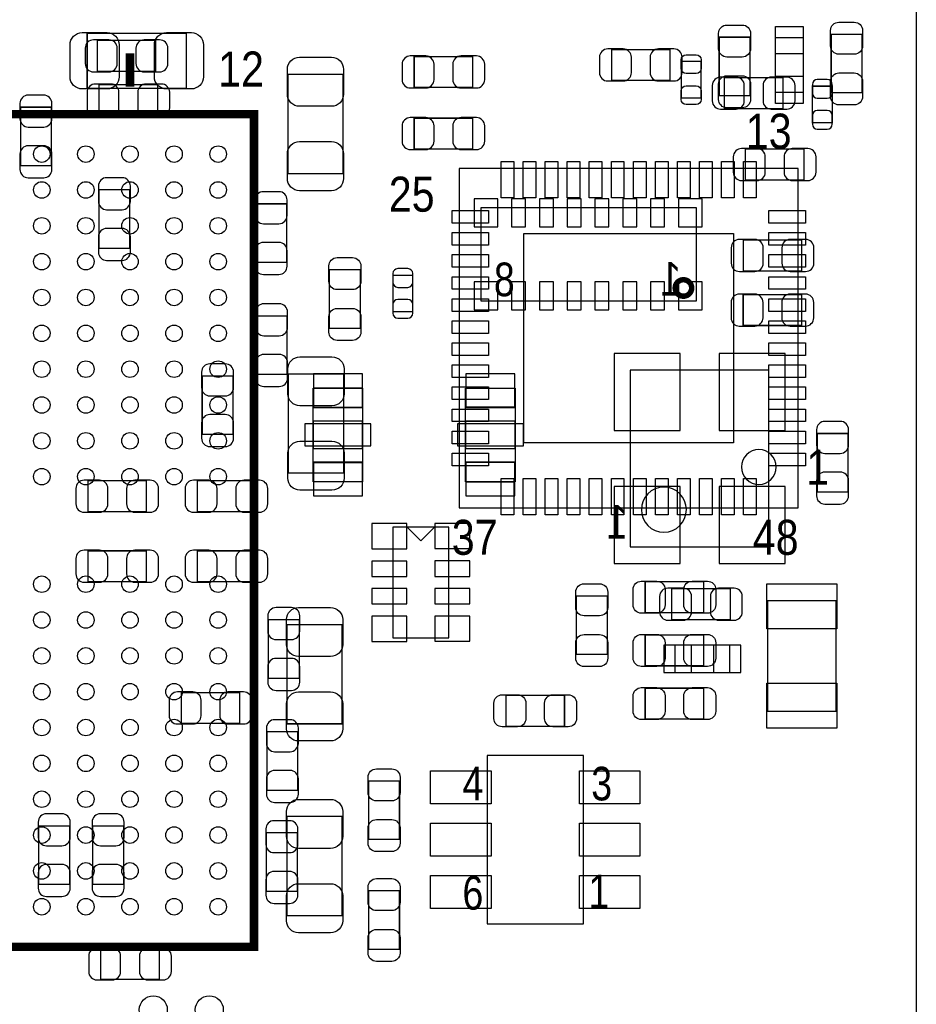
# Model space of a CAD drawing. Extents: x 0 to 68, y 0 to 55.
# Tile 12 of 14: x 51.7 to 68, y 20.5 to 38.4. Entities that reach past the tile are written whole.
import ezdxf
from ezdxf.enums import TextEntityAlignment as Align

# ---------------------------------------------------------------- set-up
doc = ezdxf.new("R2010")
doc.units = 0
for name, color, linetype in [('BG_OUTLINE', 3, 'CONTINUOUS'), ('PG_ASSEMBLY_BOTTOM', 30, 'CONTINUOUS'), ('PG_ASSEMBLY_TOP', 45, 'CONTINUOUS'), ('PIN_BOTTOM', 211, 'CONTINUOUS'), ('PIN_TOP', 5, 'CONTINUOUS')]:
    doc.layers.add(name, color=color, linetype=linetype)

msp = doc.modelspace()

# ---------------------------------------------------------------- linework, layer by layer
at = {"layer": 'BG_OUTLINE'}
msp.add_lwpolyline([(68.000118, 51.06289), (68.000118, 0)], dxfattribs=at)
at = {"layer": 'PG_ASSEMBLY_BOTTOM', "const_width": 0.024892}
for points in [[(53.142642, 37.988748), (53.142642, 37.428932), (54.202838, 37.428932), (54.202838, 37.988748), (53.142642, 37.988748)], [(59.950096, 37.137086), (59.950096, 37.696902), (58.8899, 37.696902), (58.8899, 37.137086), (59.950096, 37.137086)], [(62.4713, 37.823902), (62.4713, 37.264086), (63.531496, 37.264086), (63.531496, 37.823902), (62.4713, 37.823902)], [(65.579498, 36.753292), (65.579498, 37.313108), (64.519302, 37.313108), (64.519302, 36.753292), (65.579498, 36.753292)], [(53.1749, 37.188902), (53.1749, 36.629086), (54.235096, 36.629086), (54.235096, 37.188902), (53.1749, 37.188902)], [(66.113914, 36.500054), (66.474086, 36.500054), (66.474086, 37.159946), (66.113914, 37.159946), (66.113914, 36.500054)], [(51.74869, 35.718496), (52.308506, 35.718496), (52.308506, 36.778692), (51.74869, 36.778692), (51.74869, 35.718496)], [(59.950096, 36.019486), (59.950096, 36.579302), (58.8899, 36.579302), (58.8899, 36.019486), (59.950096, 36.019486)], [(65.960498, 35.457892), (65.960498, 36.017708), (64.900302, 36.017708), (64.900302, 35.457892), (65.960498, 35.457892)], [(53.730906, 35.280092), (53.17109, 35.280092), (53.17109, 34.219896), (53.730906, 34.219896), (53.730906, 35.280092)], [(56.01589, 33.965896), (56.575706, 33.965896), (56.575706, 35.026092), (56.01589, 35.026092), (56.01589, 33.965896)], [(65.92189, 33.809686), (65.92189, 34.369502), (64.861694, 34.369502), (64.861694, 33.809686), (65.92189, 33.809686)], [(58.504074, 33.071054), (58.864246, 33.071054), (58.864246, 33.730946), (58.504074, 33.730946), (58.504074, 33.071054)], [(65.919096, 32.819086), (65.919096, 33.378902), (64.8589, 33.378902), (64.8589, 32.819086), (65.919096, 32.819086)], [(56.02351, 31.933896), (56.583326, 31.933896), (56.583326, 32.994092), (56.02351, 32.994092), (56.02351, 31.933896)], [(55.043578, 30.843474), (55.603394, 30.843474), (55.603394, 31.90367), (55.043578, 31.90367), (55.043578, 30.843474)], [(66.761106, 30.860492), (66.20129, 30.860492), (66.20129, 29.800296), (66.761106, 29.800296), (66.761106, 30.860492)], [(54.032658, 29.442664), (54.032658, 30.00248), (52.972462, 30.00248), (52.972462, 29.442664), (54.032658, 29.442664)], [(56.013858, 29.442664), (56.013858, 30.00248), (54.953662, 30.00248), (54.953662, 29.442664), (56.013858, 29.442664)], [(54.032658, 28.172664), (54.032658, 28.73248), (52.972462, 28.73248), (52.972462, 28.172664), (54.032658, 28.172664)], [(56.013858, 28.172664), (56.013858, 28.73248), (54.953662, 28.73248), (54.953662, 28.172664), (56.013858, 28.172664)], [(63.5635, 28.044902), (63.5635, 27.485086), (64.623696, 27.485086), (64.623696, 28.044902), (63.5635, 28.044902)], [(56.804306, 27.482292), (56.24449, 27.482292), (56.24449, 26.422096), (56.804306, 26.422096), (56.804306, 27.482292)], [(54.664102, 26.162508), (54.664102, 25.602692), (55.724298, 25.602692), (55.724298, 26.162508), (54.664102, 26.162508)], [(56.778906, 25.450292), (56.21909, 25.450292), (56.21909, 24.390096), (56.778906, 24.390096), (56.778906, 25.450292)], [(52.079652, 22.684486), (52.639468, 22.684486), (52.639468, 23.744682), (52.079652, 23.744682), (52.079652, 22.684486)], [(53.05806, 22.684486), (53.617876, 22.684486), (53.617876, 23.744682), (53.05806, 23.744682), (53.05806, 22.684486)], [(56.769508, 23.618698), (56.209692, 23.618698), (56.209692, 22.558502), (56.769508, 22.558502), (56.769508, 23.618698)], [(53.204872, 21.522182), (53.204872, 20.962366), (54.265068, 20.962366), (54.265068, 21.522182), (53.204872, 21.522182)]]:
    msp.add_lwpolyline(points, dxfattribs=at)
at = {"layer": 'PG_ASSEMBLY_BOTTOM'}
for points in [[(64.005968, 33.259014), (60.104528, 33.259014), (60.104528, 34.960814), (64.005968, 34.960814)], [(57.955688, 31.685484), (57.055512, 31.685484), (57.055512, 31.335726), (57.955688, 31.335726)], [(59.824112, 31.685484), (60.724288, 31.685484), (60.724288, 31.335726), (59.824112, 31.335726)], [(57.955688, 31.085536), (57.055512, 31.085536), (57.055512, 30.585664), (57.955688, 30.585664)], [(59.824112, 30.585664), (60.724288, 30.585664), (60.724288, 31.085536), (59.824112, 31.085536)], [(57.955688, 29.985716), (57.055512, 29.985716), (57.055512, 30.335474), (57.955688, 30.335474)], [(59.824112, 29.985716), (60.724288, 29.985716), (60.724288, 30.335474), (59.824112, 30.335474)]]:
    msp.add_lwpolyline(points, close=True, dxfattribs=at)
at = {"layer": 'PG_ASSEMBLY_BOTTOM', "const_width": 0.09906}
msp.add_lwpolyline([(63.924688, 33.499806, 0.999873), (63.62573, 33.50006, 1.000127), (63.924688, 33.499806)], format="xyb", dxfattribs=at)
at = {"layer": 'PG_ASSEMBLY_BOTTOM'}
for points in [[(65.325498, 28.806394), (65.325498, 32.006794), (62.810898, 32.006794), (62.810898, 28.806394), (65.325498, 28.806394)], [(57.955688, 31.685484), (57.955688, 29.985716), (57.055512, 29.985716), (57.055512, 31.685484), (57.955688, 31.685484)], [(59.824112, 29.985716), (59.824112, 31.685484), (60.724288, 31.685484), (60.724288, 29.985716), (59.824112, 29.985716)], [(58.505598, 29.161994), (58.505598, 27.155394), (59.521598, 27.155394), (59.521598, 29.161994), (58.505598, 29.161994)], [(59.013598, 28.913074), (58.759598, 29.167074)], [(59.013598, 28.913074), (59.267598, 29.167074)], [(63.618872, 26.524458), (64.619124, 26.524458), (64.619124, 27.02433), (63.618872, 27.02433), (63.618872, 26.524458)]]:
    msp.add_lwpolyline(points, dxfattribs=at)
msp.add_lwpolyline([(63.829438, 29.479494, 1), (63.011558, 29.479494, 1), (63.829438, 29.479494)], format="xyb", dxfattribs=at)
at = {"layer": 'PG_ASSEMBLY_TOP'}
for points, const_width in [([(52.957476, 37.120068), (52.957476, 38.12032), (54.75732, 38.12032), (54.75732, 37.120068), (52.957476, 37.120068)], 0.024892), ([(64.983106, 36.988496), (64.42329, 36.988496), (64.42329, 38.048692), (64.983106, 38.048692), (64.983106, 36.988496)], 0.024892), ([(67.015106, 37.039296), (66.45529, 37.039296), (66.45529, 38.099492), (67.015106, 38.099492), (67.015106, 37.039296)], 0.024892), ([(53.734208, 37.152834), (53.734208, 37.752782)], 0.1524), ([(64.095884, 36.947602), (63.735712, 36.947602), (63.735712, 37.607494), (64.095884, 37.607494), (64.095884, 36.947602)], 0.024892), ([(57.599326, 35.574478), (56.599074, 35.574478), (56.599074, 37.374322), (57.599326, 37.374322), (57.599326, 35.574478)], 0.024892), ([(45.884084, 21.552408), (55.98414, 21.552408), (55.98414, 36.652708), (46.519084, 36.652708), (45.884084, 36.017708), (45.884084, 21.552408)], 0.1524), ([(57.352692, 33.829498), (57.912508, 33.829498), (57.912508, 32.769302), (57.352692, 32.769302), (57.352692, 33.829498)], 0.024892), ([(56.608472, 31.941516), (57.608724, 31.941516), (57.608724, 30.141672), (56.608472, 30.141672), (56.608472, 31.941516)], 0.024892), ([(64.141096, 28.171902), (64.141096, 27.612086), (63.0809, 27.612086), (63.0809, 28.171902), (64.141096, 28.171902)], 0.024892), ([(61.83249, 27.914092), (62.392306, 27.914092), (62.392306, 26.853896), (61.83249, 26.853896), (61.83249, 27.914092)], 0.024892), ([(57.583324, 25.595072), (56.583072, 25.595072), (56.583072, 27.394916), (57.583324, 27.394916), (57.583324, 25.595072)], 0.024892), ([(64.141096, 27.206702), (64.141096, 26.646886), (63.0809, 26.646886), (63.0809, 27.206702), (64.141096, 27.206702)], 0.024892), ([(64.141096, 26.241502), (64.141096, 25.681686), (63.0809, 25.681686), (63.0809, 26.241502), (64.141096, 26.241502)], 0.024892), ([(61.617098, 26.111708), (61.617098, 25.551892), (60.556902, 25.551892), (60.556902, 26.111708), (61.617098, 26.111708)], 0.024892), ([(58.623708, 23.498302), (58.063892, 23.498302), (58.063892, 24.558498), (58.623708, 24.558498), (58.623708, 23.498302)], 0.024892), ([(56.583072, 23.915116), (57.583324, 23.915116), (57.583324, 22.115272), (56.583072, 22.115272), (56.583072, 23.915116)], 0.024892), ([(58.623708, 21.506942), (58.063892, 21.506942), (58.063892, 22.567138), (58.623708, 22.567138), (58.623708, 21.506942)], 0.024892)]:
    msp.add_lwpolyline(points, dxfattribs=dict(at, const_width=const_width))
for points in [[(65.946528, 38.04412), (65.946528, 37.043868), (65.446656, 37.043868), (65.446656, 38.04412), (65.946528, 38.04412)], [(65.857882, 35.665664), (59.706002, 35.665664), (59.706002, 29.513784), (65.857882, 29.513784), (65.857882, 35.665664)], [(66.547492, 25.825196), (66.547492, 27.825192), (65.297304, 27.825192), (65.297304, 25.825196), (66.547492, 25.825196)], [(61.96203, 21.969984), (61.96203, 25.020016), (60.21197, 25.020016), (60.21197, 21.969984), (61.96203, 21.969984)]]:
    msp.add_lwpolyline(points, dxfattribs=at)
msp.add_lwpolyline([(65.459102, 30.252924, 1), (64.829182, 30.252924, 1), (65.459102, 30.252924)], format="xyb", dxfattribs=at)
at = {"layer": 'PIN_BOTTOM'}
for points in [[(53.072792, 37.418772), (53.3527, 37.418772, 0.414846), (53.502814, 37.568886), (53.502814, 37.848794, 0.414846), (53.3527, 37.998908), (53.072792, 37.998908, 0.414846), (52.922678, 37.848794), (52.922678, 37.568886, 0.414846)], [(54.272688, 37.998908), (53.99278, 37.998908, 0.414846), (53.842666, 37.848794), (53.842666, 37.568886, 0.414846), (53.99278, 37.418772), (54.272688, 37.418772, 0.414846), (54.422802, 37.568886), (54.422802, 37.848794, 0.414846)], [(58.82005, 37.126926), (59.099958, 37.126926, 0.414846), (59.250072, 37.27704), (59.250072, 37.556948, 0.414846), (59.099958, 37.707062), (58.82005, 37.707062, 0.414846), (58.669936, 37.556948), (58.669936, 37.27704, 0.414846)], [(60.019946, 37.707062), (59.740038, 37.707062, 0.414846), (59.589924, 37.556948), (59.589924, 37.27704, 0.414846), (59.740038, 37.126926), (60.019946, 37.126926, 0.414846), (60.17006, 37.27704), (60.17006, 37.556948, 0.414846)], [(62.40145, 37.253926), (62.681358, 37.253926, 0.414846), (62.831472, 37.40404), (62.831472, 37.683948, 0.414846), (62.681358, 37.834062), (62.40145, 37.834062, 0.414846), (62.251336, 37.683948), (62.251336, 37.40404, 0.414846)], [(63.601346, 37.834062), (63.321438, 37.834062, 0.414846), (63.171324, 37.683948), (63.171324, 37.40404, 0.414846), (63.321438, 37.253926), (63.601346, 37.253926, 0.414846), (63.75146, 37.40404), (63.75146, 37.683948, 0.414846)], [(64.449452, 36.743132), (64.72936, 36.743132, 0.414846), (64.879474, 36.893246), (64.879474, 37.173154, 0.414846), (64.72936, 37.323268), (64.449452, 37.323268, 0.414846), (64.299338, 37.173154), (64.299338, 36.893246, 0.414846)], [(65.649348, 37.323268), (65.36944, 37.323268, 0.414846), (65.219326, 37.173154), (65.219326, 36.893246, 0.414846), (65.36944, 36.743132), (65.649348, 36.743132, 0.414846), (65.799462, 36.893246), (65.799462, 37.173154, 0.414846)], [(53.10505, 36.618926), (53.384958, 36.618926, 0.414846), (53.535072, 36.76904), (53.535072, 37.048948, 0.414846), (53.384958, 37.199062), (53.10505, 37.199062, 0.414846), (52.954936, 37.048948), (52.954936, 36.76904, 0.414846)], [(54.304946, 37.199062), (54.025038, 37.199062, 0.414846), (53.874924, 37.048948), (53.874924, 36.76904, 0.414846), (54.025038, 36.618926), (54.304946, 36.618926, 0.414846), (54.45506, 36.76904), (54.45506, 37.048948, 0.414846)], [(66.113914, 37.189918), (66.113914, 37.029898, 0.413587), (66.204084, 36.939982), (66.383916, 36.939982, 0.413587), (66.474086, 37.029898), (66.474086, 37.189918, 0.413587), (66.383916, 37.279834), (66.204084, 37.279834, 0.413587)], [(51.73853, 36.848542), (51.73853, 36.568634, 0.414846), (51.888644, 36.41852), (52.168552, 36.41852, 0.414846), (52.318666, 36.568634), (52.318666, 36.848542, 0.414846), (52.168552, 36.998656), (51.888644, 36.998656, 0.414846)], [(66.474086, 36.470082), (66.474086, 36.630102, 0.413587), (66.383916, 36.720018), (66.204084, 36.720018, 0.413587), (66.113914, 36.630102), (66.113914, 36.470082, 0.413587), (66.204084, 36.380166), (66.383916, 36.380166, 0.413587)], [(58.82005, 36.009326), (59.099958, 36.009326, 0.414846), (59.250072, 36.15944), (59.250072, 36.439348, 0.414846), (59.099958, 36.589462), (58.82005, 36.589462, 0.414846), (58.669936, 36.439348), (58.669936, 36.15944, 0.414846)], [(60.019946, 36.589462), (59.740038, 36.589462, 0.414846), (59.589924, 36.439348), (59.589924, 36.15944, 0.414846), (59.740038, 36.009326), (60.019946, 36.009326, 0.414846), (60.17006, 36.15944), (60.17006, 36.439348, 0.414846)], [(52.318666, 35.648646), (52.318666, 35.928554, 0.414846), (52.168552, 36.078668), (51.888644, 36.078668, 0.414846), (51.73853, 35.928554), (51.73853, 35.648646, 0.414846), (51.888644, 35.498532), (52.168552, 35.498532, 0.414846)], [(64.830452, 35.447732), (65.11036, 35.447732, 0.414846), (65.260474, 35.597846), (65.260474, 35.877754, 0.414846), (65.11036, 36.027868), (64.830452, 36.027868, 0.414846), (64.680338, 35.877754), (64.680338, 35.597846, 0.414846)], [(66.030348, 36.027868), (65.75044, 36.027868, 0.414846), (65.600326, 35.877754), (65.600326, 35.597846, 0.414846), (65.75044, 35.447732), (66.030348, 35.447732, 0.414846), (66.180462, 35.597846), (66.180462, 35.877754, 0.414846)], [(53.16093, 35.349942), (53.16093, 35.070034, 0.414846), (53.311044, 34.91992), (53.590952, 34.91992, 0.414846), (53.741066, 35.070034), (53.741066, 35.349942, 0.414846), (53.590952, 35.500056), (53.311044, 35.500056, 0.414846)], [(56.00573, 35.095942), (56.00573, 34.816034, 0.414846), (56.155844, 34.66592), (56.435752, 34.66592, 0.414846), (56.585866, 34.816034), (56.585866, 35.095942, 0.414846), (56.435752, 35.246056), (56.155844, 35.246056, 0.414846)], [(53.741066, 34.150046), (53.741066, 34.429954, 0.414846), (53.590952, 34.580068), (53.311044, 34.580068, 0.414846), (53.16093, 34.429954), (53.16093, 34.150046, 0.414846), (53.311044, 33.999932), (53.590952, 33.999932, 0.414846)], [(56.585866, 33.896046), (56.585866, 34.175954, 0.414846), (56.435752, 34.326068), (56.155844, 34.326068, 0.414846), (56.00573, 34.175954), (56.00573, 33.896046, 0.414846), (56.155844, 33.745932), (56.435752, 33.745932, 0.414846)], [(64.791844, 33.799526), (65.071752, 33.799526, 0.414846), (65.221866, 33.94964), (65.221866, 34.229548, 0.414846), (65.071752, 34.379662), (64.791844, 34.379662, 0.414846), (64.64173, 34.229548), (64.64173, 33.94964, 0.414846)], [(65.99174, 34.379662), (65.711832, 34.379662, 0.414846), (65.561718, 34.229548), (65.561718, 33.94964, 0.414846), (65.711832, 33.799526), (65.99174, 33.799526, 0.414846), (66.141854, 33.94964), (66.141854, 34.229548, 0.414846)], [(58.504074, 33.760918), (58.504074, 33.600898, 0.413587), (58.594244, 33.510982), (58.774076, 33.510982, 0.413587), (58.864246, 33.600898), (58.864246, 33.760918, 0.413587), (58.774076, 33.850834), (58.594244, 33.850834, 0.413587)], [(58.864246, 33.041082), (58.864246, 33.201102, 0.413587), (58.774076, 33.291018), (58.594244, 33.291018, 0.413587), (58.504074, 33.201102), (58.504074, 33.041082, 0.413587), (58.594244, 32.951166), (58.774076, 32.951166, 0.413587)], [(64.78905, 32.808926), (65.068958, 32.808926, 0.414846), (65.219072, 32.95904), (65.219072, 33.238948, 0.414846), (65.068958, 33.389062), (64.78905, 33.389062, 0.414846), (64.638936, 33.238948), (64.638936, 32.95904, 0.414846)], [(65.988946, 33.389062), (65.709038, 33.389062, 0.414846), (65.558924, 33.238948), (65.558924, 32.95904, 0.414846), (65.709038, 32.808926), (65.988946, 32.808926, 0.414846), (66.13906, 32.95904), (66.13906, 33.238948, 0.414846)], [(56.01335, 33.063942), (56.01335, 32.784034, 0.414846), (56.163464, 32.63392), (56.443372, 32.63392, 0.414846), (56.593486, 32.784034), (56.593486, 33.063942, 0.414846), (56.443372, 33.214056), (56.163464, 33.214056, 0.414846)], [(56.593486, 31.864046), (56.593486, 32.143954, 0.414846), (56.443372, 32.294068), (56.163464, 32.294068, 0.414846), (56.01335, 32.143954), (56.01335, 31.864046, 0.414846), (56.163464, 31.713932), (56.443372, 31.713932, 0.414846)], [(55.033418, 31.97352), (55.033418, 31.693612, 0.414846), (55.183532, 31.543498), (55.46344, 31.543498, 0.414846), (55.613554, 31.693612), (55.613554, 31.97352, 0.414846), (55.46344, 32.123634), (55.183532, 32.123634, 0.414846)], [(55.613554, 30.773624), (55.613554, 31.053532, 0.414846), (55.46344, 31.203646), (55.183532, 31.203646, 0.414846), (55.033418, 31.053532), (55.033418, 30.773624, 0.414846), (55.183532, 30.62351), (55.46344, 30.62351, 0.414846)], [(66.19113, 30.930342), (66.19113, 30.650434, 0.414846), (66.341244, 30.50032), (66.621152, 30.50032, 0.414846), (66.771266, 30.650434), (66.771266, 30.930342, 0.414846), (66.621152, 31.080456), (66.341244, 31.080456, 0.414846)], [(52.902612, 29.432504), (53.18252, 29.432504, 0.414846), (53.332634, 29.582618), (53.332634, 29.862526, 0.414846), (53.18252, 30.01264), (52.902612, 30.01264, 0.414846), (52.752498, 29.862526), (52.752498, 29.582618, 0.414846)], [(54.102508, 30.01264), (53.8226, 30.01264, 0.414846), (53.672486, 29.862526), (53.672486, 29.582618, 0.414846), (53.8226, 29.432504), (54.102508, 29.432504, 0.414846), (54.252622, 29.582618), (54.252622, 29.862526, 0.414846)], [(54.883812, 29.432504), (55.16372, 29.432504, 0.414846), (55.313834, 29.582618), (55.313834, 29.862526, 0.414846), (55.16372, 30.01264), (54.883812, 30.01264, 0.414846), (54.733698, 29.862526), (54.733698, 29.582618, 0.414846)], [(56.083708, 30.01264), (55.8038, 30.01264, 0.414846), (55.653686, 29.862526), (55.653686, 29.582618, 0.414846), (55.8038, 29.432504), (56.083708, 29.432504, 0.414846), (56.233822, 29.582618), (56.233822, 29.862526, 0.414846)], [(66.771266, 29.730446), (66.771266, 30.010354, 0.414846), (66.621152, 30.160468), (66.341244, 30.160468, 0.414846), (66.19113, 30.010354), (66.19113, 29.730446, 0.414846), (66.341244, 29.580332), (66.621152, 29.580332, 0.414846)], [(52.902612, 28.162504), (53.18252, 28.162504, 0.414846), (53.332634, 28.312618), (53.332634, 28.592526, 0.414846), (53.18252, 28.74264), (52.902612, 28.74264, 0.414846), (52.752498, 28.592526), (52.752498, 28.312618, 0.414846)], [(54.102508, 28.74264), (53.8226, 28.74264, 0.414846), (53.672486, 28.592526), (53.672486, 28.312618, 0.414846), (53.8226, 28.162504), (54.102508, 28.162504, 0.414846), (54.252622, 28.312618), (54.252622, 28.592526, 0.414846)], [(54.883812, 28.162504), (55.16372, 28.162504, 0.414846), (55.313834, 28.312618), (55.313834, 28.592526, 0.414846), (55.16372, 28.74264), (54.883812, 28.74264, 0.414846), (54.733698, 28.592526), (54.733698, 28.312618, 0.414846)], [(56.083708, 28.74264), (55.8038, 28.74264, 0.414846), (55.653686, 28.592526), (55.653686, 28.312618, 0.414846), (55.8038, 28.162504), (56.083708, 28.162504, 0.414846), (56.233822, 28.312618), (56.233822, 28.592526, 0.414846)], [(63.49365, 27.474926), (63.773558, 27.474926, 0.414846), (63.923672, 27.62504), (63.923672, 27.904948, 0.414846), (63.773558, 28.055062), (63.49365, 28.055062, 0.414846), (63.343536, 27.904948), (63.343536, 27.62504, 0.414846)], [(64.693546, 28.055062), (64.413638, 28.055062, 0.414846), (64.263524, 27.904948), (64.263524, 27.62504, 0.414846), (64.413638, 27.474926), (64.693546, 27.474926, 0.414846), (64.84366, 27.62504), (64.84366, 27.904948, 0.414846)], [(56.23433, 27.552142), (56.23433, 27.272234, 0.414846), (56.384444, 27.12212), (56.664352, 27.12212, 0.414846), (56.814466, 27.272234), (56.814466, 27.552142, 0.414846), (56.664352, 27.702256), (56.384444, 27.702256, 0.414846)], [(56.814466, 26.352246), (56.814466, 26.632154, 0.414846), (56.664352, 26.782268), (56.384444, 26.782268, 0.414846), (56.23433, 26.632154), (56.23433, 26.352246, 0.414846), (56.384444, 26.202132), (56.664352, 26.202132, 0.414846)], [(54.594252, 25.592532), (54.87416, 25.592532, 0.414846), (55.024274, 25.742646), (55.024274, 26.022554, 0.414846), (54.87416, 26.172668), (54.594252, 26.172668, 0.414846), (54.444138, 26.022554), (54.444138, 25.742646, 0.414846)], [(55.794148, 26.172668), (55.51424, 26.172668, 0.414846), (55.364126, 26.022554), (55.364126, 25.742646, 0.414846), (55.51424, 25.592532), (55.794148, 25.592532, 0.414846), (55.944262, 25.742646), (55.944262, 26.022554, 0.414846)], [(56.20893, 25.520142), (56.20893, 25.240234, 0.414846), (56.359044, 25.09012), (56.638952, 25.09012, 0.414846), (56.789066, 25.240234), (56.789066, 25.520142, 0.414846), (56.638952, 25.670256), (56.359044, 25.670256, 0.414846)], [(56.789066, 24.320246), (56.789066, 24.600154, 0.414846), (56.638952, 24.750268), (56.359044, 24.750268, 0.414846), (56.20893, 24.600154), (56.20893, 24.320246, 0.414846), (56.359044, 24.170132), (56.638952, 24.170132, 0.414846)], [(52.069492, 23.814532), (52.069492, 23.534624, 0.414846), (52.219606, 23.38451), (52.499514, 23.38451, 0.414846), (52.649628, 23.534624), (52.649628, 23.814532, 0.414846), (52.499514, 23.964646), (52.219606, 23.964646, 0.414846)], [(53.0479, 23.814532), (53.0479, 23.534624, 0.414846), (53.198014, 23.38451), (53.477922, 23.38451, 0.414846), (53.628036, 23.534624), (53.628036, 23.814532, 0.414846), (53.477922, 23.964646), (53.198014, 23.964646, 0.414846)], [(56.199532, 23.688548), (56.199532, 23.40864, 0.414846), (56.349646, 23.258526), (56.629554, 23.258526, 0.414846), (56.779668, 23.40864), (56.779668, 23.688548, 0.414846), (56.629554, 23.838662), (56.349646, 23.838662, 0.414846)], [(52.649628, 22.614636), (52.649628, 22.894544, 0.414846), (52.499514, 23.044658), (52.219606, 23.044658, 0.414846), (52.069492, 22.894544), (52.069492, 22.614636, 0.414846), (52.219606, 22.464522), (52.499514, 22.464522, 0.414846)], [(53.628036, 22.614636), (53.628036, 22.894544, 0.414846), (53.477922, 23.044658), (53.198014, 23.044658, 0.414846), (53.0479, 22.894544), (53.0479, 22.614636, 0.414846), (53.198014, 22.464522), (53.477922, 22.464522, 0.414846)], [(56.779668, 22.488652), (56.779668, 22.76856, 0.414846), (56.629554, 22.918674), (56.349646, 22.918674, 0.414846), (56.199532, 22.76856), (56.199532, 22.488652, 0.414846), (56.349646, 22.338538), (56.629554, 22.338538, 0.414846)], [(53.135022, 20.952206), (53.41493, 20.952206, 0.414846), (53.565044, 21.10232), (53.565044, 21.382228, 0.414846), (53.41493, 21.532342), (53.135022, 21.532342, 0.414846), (52.984908, 21.382228), (52.984908, 21.10232, 0.414846)], [(54.334918, 21.532342), (54.05501, 21.532342, 0.414846), (53.904896, 21.382228), (53.904896, 21.10232, 0.414846), (54.05501, 20.952206), (54.334918, 20.952206, 0.414846), (54.485032, 21.10232), (54.485032, 21.382228, 0.414846)]]:
    msp.add_lwpolyline(points, format="xyb", close=True, dxfattribs=at)
for points in [[(60.409328, 34.610294), (60.409328, 35.118294), (59.977528, 35.118294), (59.977528, 34.610294)], [(60.912248, 34.610294), (60.912248, 35.118294), (60.658248, 35.118294), (60.658248, 34.610294)], [(61.415168, 34.610294), (61.415168, 35.118294), (61.161168, 35.118294), (61.161168, 34.610294)], [(61.920628, 34.610294), (61.920628, 35.118294), (61.666628, 35.118294), (61.666628, 34.610294)], [(62.423548, 34.610294), (62.423548, 35.118294), (62.169548, 35.118294), (62.169548, 34.610294)], [(62.929008, 34.610294), (62.929008, 35.118294), (62.675008, 35.118294), (62.675008, 34.610294)], [(63.431928, 34.610294), (63.431928, 35.118294), (63.177928, 35.118294), (63.177928, 34.610294)], [(64.115188, 34.610294), (64.115188, 35.118294), (63.683388, 35.118294), (63.683388, 34.610294)], [(59.977528, 33.609534), (59.977528, 33.101534), (60.409328, 33.101534), (60.409328, 33.609534)], [(60.912248, 33.101534), (60.912248, 33.609534), (60.658248, 33.609534), (60.658248, 33.101534)], [(61.415168, 33.101534), (61.415168, 33.609534), (61.161168, 33.609534), (61.161168, 33.101534)], [(61.920628, 33.101534), (61.920628, 33.609534), (61.666628, 33.609534), (61.666628, 33.101534)], [(62.423548, 33.101534), (62.423548, 33.609534), (62.169548, 33.609534), (62.169548, 33.101534)], [(62.929008, 33.101534), (62.929008, 33.609534), (62.675008, 33.609534), (62.675008, 33.101534)], [(63.431928, 33.101534), (63.431928, 33.609534), (63.177928, 33.609534), (63.177928, 33.101534)], [(63.683388, 33.609534), (63.683388, 33.101534), (64.115188, 33.101534), (64.115188, 33.609534)], [(62.516258, 30.914594), (63.715138, 30.914594), (63.715138, 32.311594), (62.516258, 32.311594)], [(64.421258, 30.914594), (65.620138, 30.914594), (65.620138, 32.311594), (64.421258, 32.311594)], [(57.9501, 31.9405), (57.0611, 31.9405), (57.0611, 31.3309), (57.9501, 31.3309)], [(59.8297, 31.3309), (60.7187, 31.3309), (60.7187, 31.9405), (59.8297, 31.9405)], [(58.105548, 31.035625), (56.905652, 31.035625), (56.905652, 30.635575), (58.105548, 30.635575)], [(59.674252, 30.635575), (60.874148, 30.635575), (60.874148, 31.035625), (59.674252, 31.035625)], [(57.9501, 30.3403), (57.0611, 30.3403), (57.0611, 29.7307), (57.9501, 29.7307)], [(59.8297, 29.7307), (60.7187, 29.7307), (60.7187, 30.3403), (59.8297, 30.3403)], [(62.516258, 28.501594), (63.715138, 28.501594), (63.715138, 29.898594), (62.516258, 29.898594)], [(64.421258, 28.501594), (65.620138, 28.501594), (65.620138, 29.898594), (64.421258, 29.898594)], [(58.759598, 29.226002), (58.124598, 29.226002), (58.124598, 28.768802), (58.759598, 28.768802)], [(59.902598, 29.229304), (59.267598, 29.229304), (59.267598, 28.772104), (59.902598, 28.772104)], [(58.759598, 28.548076), (58.124598, 28.548076), (58.124598, 28.268676), (58.759598, 28.268676)], [(59.902598, 28.548838), (59.267598, 28.548838), (59.267598, 28.269438), (59.902598, 28.269438)], [(58.759598, 28.04795), (58.124598, 28.04795), (58.124598, 27.76855), (58.759598, 27.76855)], [(59.902598, 28.048712), (59.267598, 28.048712), (59.267598, 27.769312), (59.902598, 27.769312)], [(58.759598, 27.547824), (58.124598, 27.547824), (58.124598, 27.090624), (58.759598, 27.090624)], [(59.902598, 27.548586), (59.267598, 27.548586), (59.267598, 27.091386), (59.902598, 27.091386)], [(63.918973, 27.024457), (63.418847, 27.024457), (63.418847, 26.524331), (63.918973, 26.524331)], [(64.819149, 27.024457), (64.319023, 27.024457), (64.319023, 26.524331), (64.819149, 26.524331)]]:
    msp.add_lwpolyline(points, close=True, dxfattribs=at)
at = {"layer": 'PIN_TOP'}
for points in [[(64.993266, 38.118542), (64.993266, 37.838634, -0.414846), (64.843152, 37.68852), (64.563244, 37.68852, -0.414846), (64.41313, 37.838634), (64.41313, 38.118542, -0.414846), (64.563244, 38.268656), (64.843152, 38.268656, -0.414846)], [(67.025266, 38.169342), (67.025266, 37.889434, -0.414846), (66.875152, 37.73932), (66.595244, 37.73932, -0.414846), (66.44513, 37.889434), (66.44513, 38.169342, -0.414846), (66.595244, 38.319456), (66.875152, 38.319456, -0.414846)], [(52.867306, 38.130226), (53.317394, 38.130226, -0.414414), (53.537358, 37.910262), (53.537358, 37.330126, -0.414414), (53.317394, 37.110162), (52.867306, 37.110162, -0.414414), (52.647342, 37.330126), (52.647342, 37.910262, -0.414414)], [(54.84749, 37.110162), (54.397402, 37.110162, -0.414414), (54.177438, 37.330126), (54.177438, 37.910262, -0.414414), (54.397402, 38.130226), (54.84749, 38.130226, -0.414414), (55.067454, 37.910262), (55.067454, 37.330126, -0.414414)], [(57.609232, 37.464492), (57.609232, 37.014404, -0.414414), (57.389268, 36.79444), (56.809132, 36.79444, -0.414414), (56.589168, 37.014404), (56.589168, 37.464492, -0.414414), (56.809132, 37.684456), (57.389268, 37.684456, -0.414414)], [(64.095884, 37.637466), (64.095884, 37.477446, -0.413587), (64.005714, 37.38753), (63.825882, 37.38753, -0.413587), (63.735712, 37.477446), (63.735712, 37.637466, -0.413587), (63.825882, 37.727382), (64.005714, 37.727382, -0.413587)], [(64.41313, 36.918646), (64.41313, 37.198554, -0.414846), (64.563244, 37.348668), (64.843152, 37.348668, -0.414846), (64.993266, 37.198554), (64.993266, 36.918646, -0.414846), (64.843152, 36.768532), (64.563244, 36.768532, -0.414846)], [(66.44513, 36.969446), (66.44513, 37.249354, -0.414846), (66.595244, 37.399468), (66.875152, 37.399468, -0.414846), (67.025266, 37.249354), (67.025266, 36.969446, -0.414846), (66.875152, 36.819332), (66.595244, 36.819332, -0.414846)], [(63.735712, 36.91763), (63.735712, 37.07765, -0.413587), (63.825882, 37.167566), (64.005714, 37.167566, -0.413587), (64.095884, 37.07765), (64.095884, 36.91763, -0.413587), (64.005714, 36.827714), (63.825882, 36.827714, -0.413587)], [(56.589168, 35.484308), (56.589168, 35.934396, -0.414414), (56.809132, 36.15436), (57.389268, 36.15436, -0.414414), (57.609232, 35.934396), (57.609232, 35.484308, -0.414414), (57.389268, 35.264344), (56.809132, 35.264344, -0.414414)], [(57.922668, 33.899348), (57.922668, 33.61944, -0.414846), (57.772554, 33.469326), (57.492646, 33.469326, -0.414846), (57.342532, 33.61944), (57.342532, 33.899348, -0.414846), (57.492646, 34.049462), (57.772554, 34.049462, -0.414846)], [(57.342532, 32.699452), (57.342532, 32.97936, -0.414846), (57.492646, 33.129474), (57.772554, 33.129474, -0.414846), (57.922668, 32.97936), (57.922668, 32.699452, -0.414846), (57.772554, 32.549338), (57.492646, 32.549338, -0.414846)], [(57.61863, 32.031686), (57.61863, 31.581598, -0.414414), (57.398666, 31.361634), (56.81853, 31.361634, -0.414414), (56.598566, 31.581598), (56.598566, 32.031686, -0.414414), (56.81853, 32.25165), (57.398666, 32.25165, -0.414414)], [(56.598566, 30.051502), (56.598566, 30.50159, -0.414414), (56.81853, 30.721554), (57.398666, 30.721554, -0.414414), (57.61863, 30.50159), (57.61863, 30.051502, -0.414414), (57.398666, 29.831538), (56.81853, 29.831538, -0.414414)], [(62.402466, 27.983942), (62.402466, 27.704034, -0.414846), (62.252352, 27.55392), (61.972444, 27.55392, -0.414846), (61.82233, 27.704034), (61.82233, 27.983942, -0.414846), (61.972444, 28.134056), (62.252352, 28.134056, -0.414846)], [(63.01105, 28.182062), (63.290958, 28.182062, -0.414846), (63.441072, 28.031948), (63.441072, 27.75204, -0.414846), (63.290958, 27.601926), (63.01105, 27.601926, -0.414846), (62.860936, 27.75204), (62.860936, 28.031948, -0.414846)], [(64.210946, 27.601926), (63.931038, 27.601926, -0.414846), (63.780924, 27.75204), (63.780924, 28.031948, -0.414846), (63.931038, 28.182062), (64.210946, 28.182062, -0.414846), (64.36106, 28.031948), (64.36106, 27.75204, -0.414846)], [(57.59323, 27.485086), (57.59323, 27.034998, -0.414414), (57.373266, 26.815034), (56.79313, 26.815034, -0.414414), (56.573166, 27.034998), (56.573166, 27.485086, -0.414414), (56.79313, 27.70505), (57.373266, 27.70505, -0.414414)], [(61.82233, 26.784046), (61.82233, 27.063954, -0.414846), (61.972444, 27.214068), (62.252352, 27.214068, -0.414846), (62.402466, 27.063954), (62.402466, 26.784046, -0.414846), (62.252352, 26.633932), (61.972444, 26.633932, -0.414846)], [(63.01105, 27.216862), (63.290958, 27.216862, -0.414846), (63.441072, 27.066748), (63.441072, 26.78684, -0.414846), (63.290958, 26.636726), (63.01105, 26.636726, -0.414846), (62.860936, 26.78684), (62.860936, 27.066748, -0.414846)], [(64.210946, 26.636726), (63.931038, 26.636726, -0.414846), (63.780924, 26.78684), (63.780924, 27.066748, -0.414846), (63.931038, 27.216862), (64.210946, 27.216862, -0.414846), (64.36106, 27.066748), (64.36106, 26.78684, -0.414846)], [(63.01105, 26.251662), (63.290958, 26.251662, -0.414846), (63.441072, 26.101548), (63.441072, 25.82164, -0.414846), (63.290958, 25.671526), (63.01105, 25.671526, -0.414846), (62.860936, 25.82164), (62.860936, 26.101548, -0.414846)], [(64.210946, 25.671526), (63.931038, 25.671526, -0.414846), (63.780924, 25.82164), (63.780924, 26.101548, -0.414846), (63.931038, 26.251662), (64.210946, 26.251662, -0.414846), (64.36106, 26.101548), (64.36106, 25.82164, -0.414846)], [(56.573166, 25.504902), (56.573166, 25.95499, -0.414414), (56.79313, 26.174954), (57.373266, 26.174954, -0.414414), (57.59323, 25.95499), (57.59323, 25.504902, -0.414414), (57.373266, 25.284938), (56.79313, 25.284938, -0.414414)], [(60.487052, 26.121868), (60.76696, 26.121868, -0.414846), (60.917074, 25.971754), (60.917074, 25.691846, -0.414846), (60.76696, 25.541732), (60.487052, 25.541732, -0.414846), (60.336938, 25.691846), (60.336938, 25.971754, -0.414846)], [(61.686948, 25.541732), (61.40704, 25.541732, -0.414846), (61.256926, 25.691846), (61.256926, 25.971754, -0.414846), (61.40704, 26.121868), (61.686948, 26.121868, -0.414846), (61.837062, 25.971754), (61.837062, 25.691846, -0.414846)], [(58.633868, 24.628348), (58.633868, 24.34844, -0.414846), (58.483754, 24.198326), (58.203846, 24.198326, -0.414846), (58.053732, 24.34844), (58.053732, 24.628348, -0.414846), (58.203846, 24.778462), (58.483754, 24.778462, -0.414846)], [(57.59323, 24.005286), (57.59323, 23.555198, -0.414414), (57.373266, 23.335234), (56.79313, 23.335234, -0.414414), (56.573166, 23.555198), (56.573166, 24.005286, -0.414414), (56.79313, 24.22525), (57.373266, 24.22525, -0.414414)], [(58.053732, 23.428452), (58.053732, 23.70836, -0.414846), (58.203846, 23.858474), (58.483754, 23.858474, -0.414846), (58.633868, 23.70836), (58.633868, 23.428452, -0.414846), (58.483754, 23.278338), (58.203846, 23.278338, -0.414846)], [(56.573166, 22.025102), (56.573166, 22.47519, -0.414414), (56.79313, 22.695154), (57.373266, 22.695154, -0.414414), (57.59323, 22.47519), (57.59323, 22.025102, -0.414414), (57.373266, 21.805138), (56.79313, 21.805138, -0.414414)], [(58.633868, 22.636988), (58.633868, 22.35708, -0.414846), (58.483754, 22.206966), (58.203846, 22.206966, -0.414846), (58.053732, 22.35708), (58.053732, 22.636988, -0.414846), (58.203846, 22.787102), (58.483754, 22.787102, -0.414846)], [(58.053732, 21.437092), (58.053732, 21.717, -0.414846), (58.203846, 21.867114), (58.483754, 21.867114, -0.414846), (58.633868, 21.717), (58.633868, 21.437092, -0.414846), (58.483754, 21.286978), (58.203846, 21.286978, -0.414846)]]:
    msp.add_lwpolyline(points, format="xyb", close=True, dxfattribs=at)
for points in [[(65.446402, 37.743892), (65.446402, 38.244018), (65.946528, 38.244018), (65.946528, 37.743892)], [(65.446402, 36.843716), (65.446402, 37.343842), (65.946528, 37.343842), (65.946528, 36.843716)], [(60.696094, 35.79495), (60.696094, 35.13455), (60.467494, 35.13455), (60.467494, 35.79495)], [(61.096144, 35.79495), (61.096144, 35.13455), (60.867544, 35.13455), (60.867544, 35.79495)], [(61.496194, 35.79495), (61.496194, 35.13455), (61.267594, 35.13455), (61.267594, 35.79495)], [(61.896244, 35.79495), (61.896244, 35.13455), (61.667644, 35.13455), (61.667644, 35.79495)], [(62.296294, 35.79495), (62.296294, 35.13455), (62.067694, 35.13455), (62.067694, 35.79495)], [(62.696344, 35.79495), (62.696344, 35.13455), (62.467744, 35.13455), (62.467744, 35.79495)], [(63.09614, 35.79495), (63.09614, 35.13455), (62.86754, 35.13455), (62.86754, 35.79495)], [(63.49619, 35.79495), (63.49619, 35.13455), (63.26759, 35.13455), (63.26759, 35.79495)], [(63.89624, 35.79495), (63.89624, 35.13455), (63.66764, 35.13455), (63.66764, 35.79495)], [(64.29629, 35.79495), (64.29629, 35.13455), (64.06769, 35.13455), (64.06769, 35.79495)], [(64.69634, 35.79495), (64.69634, 35.13455), (64.46774, 35.13455), (64.46774, 35.79495)], [(65.09639, 35.79495), (65.09639, 35.13455), (64.86779, 35.13455), (64.86779, 35.79495)], [(59.576716, 34.904172), (60.237116, 34.904172), (60.237116, 34.675572), (59.576716, 34.675572)], [(65.987168, 34.675572), (65.326768, 34.675572), (65.326768, 34.904172), (65.987168, 34.904172)], [(59.576716, 34.504122), (60.237116, 34.504122), (60.237116, 34.275522), (59.576716, 34.275522)], [(64.681989, 34.489771), (64.681989, 30.689677), (60.881895, 30.689677), (60.881895, 34.489771)], [(65.987168, 34.275522), (65.326768, 34.275522), (65.326768, 34.504122), (65.987168, 34.504122)], [(59.576716, 34.104072), (60.237116, 34.104072), (60.237116, 33.875472), (59.576716, 33.875472)], [(65.987168, 33.875472), (65.326768, 33.875472), (65.326768, 34.104072), (65.987168, 34.104072)], [(59.576716, 33.704022), (60.237116, 33.704022), (60.237116, 33.475422), (59.576716, 33.475422)], [(65.987168, 33.475422), (65.326768, 33.475422), (65.326768, 33.704022), (65.987168, 33.704022)], [(59.576716, 33.303972), (60.237116, 33.303972), (60.237116, 33.075372), (59.576716, 33.075372)], [(65.987168, 33.075372), (65.326768, 33.075372), (65.326768, 33.303972), (65.987168, 33.303972)], [(59.576716, 32.903922), (60.237116, 32.903922), (60.237116, 32.675322), (59.576716, 32.675322)], [(65.987168, 32.675322), (65.326768, 32.675322), (65.326768, 32.903922), (65.987168, 32.903922)], [(59.576716, 32.504126), (60.237116, 32.504126), (60.237116, 32.275526), (59.576716, 32.275526)], [(65.987168, 32.275526), (65.326768, 32.275526), (65.326768, 32.504126), (65.987168, 32.504126)], [(59.576716, 32.104076), (60.237116, 32.104076), (60.237116, 31.875476), (59.576716, 31.875476)], [(65.987168, 31.875476), (65.326768, 31.875476), (65.326768, 32.104076), (65.987168, 32.104076)], [(59.576716, 31.704026), (60.237116, 31.704026), (60.237116, 31.475426), (59.576716, 31.475426)], [(65.987168, 31.475426), (65.326768, 31.475426), (65.326768, 31.704026), (65.987168, 31.704026)], [(59.576716, 31.303976), (60.237116, 31.303976), (60.237116, 31.075376), (59.576716, 31.075376)], [(65.987168, 31.075376), (65.326768, 31.075376), (65.326768, 31.303976), (65.987168, 31.303976)], [(59.576716, 30.903926), (60.237116, 30.903926), (60.237116, 30.675326), (59.576716, 30.675326)], [(65.987168, 30.675326), (65.326768, 30.675326), (65.326768, 30.903926), (65.987168, 30.903926)], [(59.576716, 30.503876), (60.237116, 30.503876), (60.237116, 30.275276), (59.576716, 30.275276)], [(65.987168, 30.275276), (65.326768, 30.275276), (65.326768, 30.503876), (65.987168, 30.503876)], [(60.467494, 29.384498), (60.467494, 30.044898), (60.696094, 30.044898), (60.696094, 29.384498)], [(60.867544, 29.384498), (60.867544, 30.044898), (61.096144, 30.044898), (61.096144, 29.384498)], [(61.267594, 29.384498), (61.267594, 30.044898), (61.496194, 30.044898), (61.496194, 29.384498)], [(61.667644, 29.384498), (61.667644, 30.044898), (61.896244, 30.044898), (61.896244, 29.384498)], [(62.067694, 29.384498), (62.067694, 30.044898), (62.296294, 30.044898), (62.296294, 29.384498)], [(62.467744, 29.384498), (62.467744, 30.044898), (62.696344, 30.044898), (62.696344, 29.384498)], [(62.86754, 29.384498), (62.86754, 30.044898), (63.09614, 30.044898), (63.09614, 29.384498)], [(63.26759, 29.384498), (63.26759, 30.044898), (63.49619, 30.044898), (63.49619, 29.384498)], [(63.66764, 29.384498), (63.66764, 30.044898), (63.89624, 30.044898), (63.89624, 29.384498)], [(64.06769, 29.384498), (64.06769, 30.044898), (64.29629, 30.044898), (64.29629, 29.384498)], [(64.46774, 29.384498), (64.46774, 30.044898), (64.69634, 30.044898), (64.69634, 29.384498)], [(64.86779, 29.384498), (64.86779, 30.044898), (65.09639, 30.044898), (65.09639, 29.384498)], [(66.557398, 28.131643), (66.557398, 27.318589), (65.287398, 27.318589), (65.287398, 28.131643)], [(66.557398, 26.331799), (66.557398, 25.518745), (65.287398, 25.518745), (65.287398, 26.331799)], [(60.287027, 24.144986), (59.186953, 24.144986), (59.186953, 24.744934), (60.287027, 24.744934)], [(62.987047, 24.144986), (61.886973, 24.144986), (61.886973, 24.744934), (62.987047, 24.744934)], [(60.287027, 23.195026), (59.186953, 23.195026), (59.186953, 23.794974), (60.287027, 23.794974)], [(62.987047, 23.195026), (61.886973, 23.195026), (61.886973, 23.794974), (62.987047, 23.794974)], [(60.287027, 22.245066), (59.186953, 22.245066), (59.186953, 22.845014), (60.287027, 22.845014)], [(62.987047, 22.245066), (61.886973, 22.245066), (61.886973, 22.845014), (62.987047, 22.845014)]]:
    msp.add_lwpolyline(points, close=True, dxfattribs=at)
for centre, radius in [((52.134008, 35.927538), 0.149987), ((52.934108, 35.927538), 0.149987), ((53.734208, 35.927538), 0.149987), ((54.534054, 35.927538), 0.149987), ((55.334154, 35.927538), 0.149987), ((52.134008, 35.277552), 0.149987), ((52.934108, 35.277552), 0.149987), ((53.734208, 35.277552), 0.149987), ((54.534054, 35.277552), 0.149987), ((55.334154, 35.277552), 0.149987), ((52.134008, 34.627566), 0.149987), ((52.934108, 34.627566), 0.149987), ((53.734208, 34.627566), 0.149987), ((54.534054, 34.627566), 0.149987), ((55.334154, 34.627566), 0.149987), ((52.134008, 33.97758), 0.149987), ((52.934108, 33.97758), 0.149987), ((53.734208, 33.97758), 0.149987), ((54.534054, 33.97758), 0.149987), ((55.334154, 33.97758), 0.149987), ((52.134008, 33.327594), 0.149987), ((52.934108, 33.327594), 0.149987), ((53.734208, 33.327594), 0.149987), ((54.534054, 33.327594), 0.149987), ((55.334154, 33.327594), 0.149987), ((52.134008, 32.677608), 0.149987), ((52.934108, 32.677608), 0.149987), ((53.734208, 32.677608), 0.149987), ((54.534054, 32.677608), 0.149987), ((55.334154, 32.677608), 0.149987), ((52.134008, 32.027622), 0.149987), ((52.934108, 32.027622), 0.149987), ((53.734208, 32.027622), 0.149987), ((54.534054, 32.027622), 0.149987), ((55.334154, 32.027622), 0.149987), ((52.134008, 31.377636), 0.149987), ((52.934108, 31.377636), 0.149987), ((53.734208, 31.377636), 0.149987), ((54.534054, 31.377636), 0.149987), ((55.334154, 31.377636), 0.149987), ((52.134008, 30.72765), 0.149987), ((52.934108, 30.72765), 0.149987), ((53.734208, 30.72765), 0.149987), ((54.534054, 30.72765), 0.149987), ((55.334154, 30.72765), 0.149987), ((52.134008, 30.077664), 0.149987), ((52.934108, 30.077664), 0.149987), ((53.734208, 30.077664), 0.149987), ((54.534054, 30.077664), 0.149987), ((55.334154, 30.077664), 0.149987), ((52.134008, 28.127452), 0.149987), ((52.934108, 28.127452), 0.149987), ((53.734208, 28.127452), 0.149987), ((54.534054, 28.127452), 0.149987), ((55.334154, 28.127452), 0.149987), ((52.134008, 27.477466), 0.149987), ((52.934108, 27.477466), 0.149987), ((53.734208, 27.477466), 0.149987), ((54.534054, 27.477466), 0.149987), ((55.334154, 27.477466), 0.149987), ((52.134008, 26.82748), 0.149987), ((52.934108, 26.82748), 0.149987), ((53.734208, 26.82748), 0.149987), ((54.534054, 26.82748), 0.149987), ((55.334154, 26.82748), 0.149987), ((52.134008, 26.177494), 0.149987), ((52.934108, 26.177494), 0.149987), ((53.734208, 26.177494), 0.149987), ((54.534054, 26.177494), 0.149987), ((55.334154, 26.177494), 0.149987), ((52.134008, 25.527508), 0.149987), ((52.934108, 25.527508), 0.149987), ((53.734208, 25.527508), 0.149987), ((54.534054, 25.527508), 0.149987), ((55.334154, 25.527508), 0.149987), ((52.134008, 24.877522), 0.149987), ((52.934108, 24.877522), 0.149987), ((53.734208, 24.877522), 0.149987), ((54.534054, 24.877522), 0.149987), ((55.334154, 24.877522), 0.149987), ((52.134008, 24.227536), 0.149987), ((52.934108, 24.227536), 0.149987), ((53.734208, 24.227536), 0.149987), ((54.534054, 24.227536), 0.149987), ((55.334154, 24.227536), 0.149987), ((52.134008, 23.57755), 0.149987), ((52.934108, 23.57755), 0.149987), ((53.734208, 23.57755), 0.149987), ((54.534054, 23.57755), 0.149987), ((55.334154, 23.57755), 0.149987), ((52.134008, 22.927564), 0.149987), ((52.934108, 22.927564), 0.149987), ((53.734208, 22.927564), 0.149987), ((54.534054, 22.927564), 0.149987), ((55.334154, 22.927564), 0.149987), ((52.134008, 22.277578), 0.149987), ((52.934108, 22.277578), 0.149987), ((53.734208, 22.277578), 0.149987), ((54.534054, 22.277578), 0.149987), ((55.334154, 22.277578), 0.149987), ((54.157118, 20.408392), 0.254), ((55.173118, 20.408392), 0.254)]:
    msp.add_circle(centre, radius, dxfattribs=at)

# ---------------------------------------------------------------- texts
at = {"layer": 'PG_ASSEMBLY_BOTTOM', "text_generation_flag": 2, "width": 0.833333}
for s, p in [('8', (60.714128, 33.350454)), ('1', (63.734188, 33.360614)), ('1', (62.7634, 28.956))]:
    msp.add_text(s, height=0.6096, dxfattribs=at).set_placement(p)
at = {"layer": 'PG_ASSEMBLY_TOP'}
for s, height, width, p in [('12', 0.635, 0.88, (55.334154, 37.152834)), ('3', 0.6096, 0.833333, (62.103, 24.2062)), ('4', 0.6096, 0.833333, (59.7662, 24.2062)), ('1', 0.6096, 0.833333, (62.0522, 22.2504)), ('6', 0.6096, 0.833333, (59.7662, 22.225))]:
    msp.add_text(s, height=height, dxfattribs=dict(at, width=width)).set_placement(p)
at = {"layer": 'PG_ASSEMBLY_TOP', "width": 0.88}
for s, p in [('13', (65.321942, 36.026344)), ('25', (58.844942, 34.883344)), ('1', (66.210942, 29.930344)), ('37', (59.987942, 28.660344)), ('48', (65.448942, 28.660344))]:
    msp.add_text(s, height=0.635, dxfattribs=at).set_placement(p, align=Align.CENTER)

doc.saveas('drawing.dxf')
